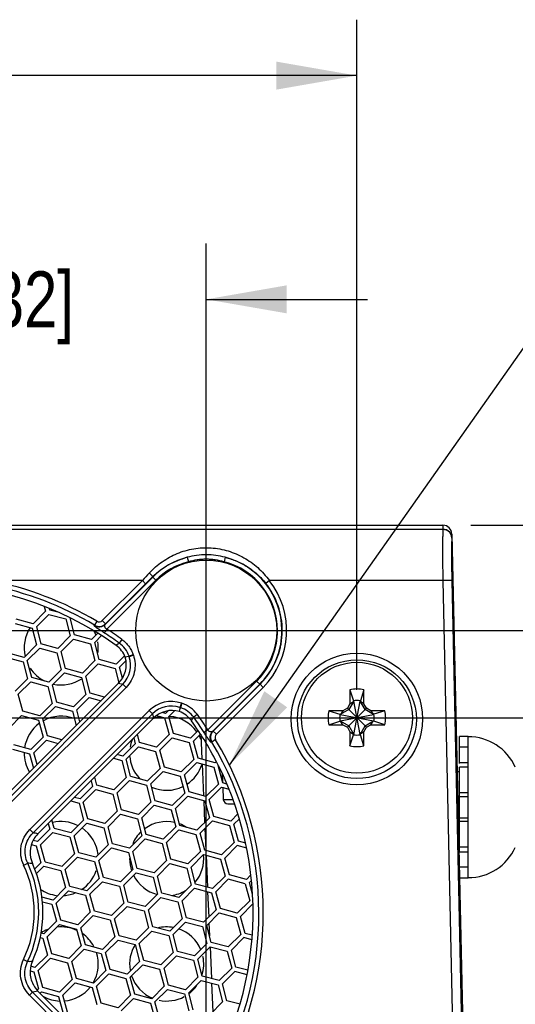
# Model space of a CAD drawing. Header units: inches. Extents: x 0 to 34, y 0 to 22.
# Tile 14 of 60: x 20.2 to 21.4, y 4.1 to 6.3. Entities that reach past the tile are written whole.
import ezdxf

# ---------------------------------------------------------------- set-up
doc = ezdxf.new("R2010")
doc.units = ezdxf.units.IN
doc.header["$LTSCALE"] = 1.87
doc.header["$MEASUREMENT"] = 0
doc.layers.get('0').update_dxf_attribs({"linetype": 'CONTINUOUS'})
doc.layers.add('DETAIL', color=7, linetype='CONTINUOUS')
doc.layers.add('DIMENSIONS', color=7, linetype='CONTINUOUS')
doc.styles.get("Standard").update_dxf_attribs({"font": 'txt', "width": 0.8})
doc.dimstyles.new('DIMSTYLE_1', dxfattribs={"dimtxt": 0.125, "dimasz": 0.18, "dimexe": 0.125, "dimexo": 0.0625, "dimgap": 0.0625, "dimtad": 0, "dimtih": 1, "dimtoh": 1, "dimdec": 3, "dimzin": 4, "dimdsep": 46, "dimtxsty": 'STANDARD', "dimblk": '_FILLED', "dimblk1": '_FILLED', "dimblk2": '_FILLED', "dimcen": 0.09, "dimadec": 0, "dimazin": 0, "dimtp": 0.01, "dimtm": 0.01, "dimtfac": 1, "dimtdec": 3, "dimtofl": 0, "dimtmove": 0, "dimatfit": 3, "dimldrblk": '_FILLED', "dimfxl": 1, "dimtolj": 1, "dimtzin": 4, "dimarcsym": 0})
doc.dimstyles.get("Standard").update_dxf_attribs({"dimtxt": 0.125, "dimasz": 0.18, "dimexe": 0.125, "dimexo": 0.0625, "dimgap": 0.09, "dimtad": 0, "dimtih": 1, "dimtoh": 1, "dimdec": 3, "dimzin": 4, "dimdsep": 46, "dimtxsty": 'STANDARD', "dimblk": '_FILLED', "dimblk1": '_FILLED', "dimblk2": '_FILLED', "dimcen": 0.09, "dimadec": 0, "dimazin": 0, "dimtol": 1, "dimtp": 0.01, "dimtm": 0.01, "dimtfac": 1, "dimtdec": 3, "dimtofl": 0, "dimtmove": 0, "dimatfit": 3, "dimldrblk": '_FILLED', "dimfxl": 1, "dimtolj": 1, "dimtzin": 4, "dimarcsym": 0})

# ---------------------------------------------------------------- blocks, each defined once
blk = doc.blocks.new('_FILLED')
at = {"color": 0, "linetype": 'BYBLOCK'}
blk.add_solid([(0, 0), (-1, 0.174), (-1, -0.174)], dxfattribs=at)
blk = doc.blocks.new('*D6')
at = {"layer": 'DIMENSIONS', "color": 2, "linetype": 'CONTINUOUS'}
for p, q in [((23.3313, 5.2027), (23.3313, 5.5627)), ((21.2524, 5.2027), (23.4563, 5.2027)), ((21.2887, 3.4725), (23.4563, 3.4725)), ((23.3313, 3.4725), (23.3313, 3.1125))]:
    blk.add_line(p, q, dxfattribs=at)
at = {"layer": 'DIMENSIONS', "color": 2, "linetype": 'CONTINUOUS', "xscale": 0.18, "yscale": 0.18, "zscale": 0.18}
for p, rotation in [((23.3313, 5.2027), 270), ((23.3313, 3.4725), 90)]:
    blk.add_blockref('_FILLED', p, dxfattribs=dict(at, rotation=rotation))
at = {"layer": 'DIMENSIONS', "color": 2, "linetype": 'CONTINUOUS', "insert": (23.2313, 4.4001), "char_height": 0.125, "width": 0.7, "attachment_point": 2, "line_spacing_factor": 0.9}
blk.add_mtext('1.730\\P[43.95]', dxfattribs=at)
blk = doc.blocks.new('*D7')
at = {"layer": 'DIMENSIONS', "color": 2, "linetype": 'CONTINUOUS'}
for p, q in [((19.4011, 3.7344), (19.4011, 5.8327)), ((20.6611, 3.7438), (20.6611, 5.8327)), ((19.4011, 5.7077), (19.0411, 5.7077)), ((20.6611, 5.7077), (21.0211, 5.7077))]:
    blk.add_line(p, q, dxfattribs=at)
at = {"layer": 'DIMENSIONS', "color": 2, "linetype": 'CONTINUOUS', "xscale": 0.18, "yscale": 0.18, "zscale": 0.18}
blk.add_blockref('_FILLED', (19.4011, 5.7077), dxfattribs=at)
at = {"layer": 'DIMENSIONS', "color": 2, "linetype": 'CONTINUOUS', "xscale": 0.18, "yscale": 0.18, "zscale": 0.18, "rotation": 180}
blk.add_blockref('_FILLED', (20.6611, 5.7077), dxfattribs=at)
at = {"layer": 'DIMENSIONS', "color": 2, "linetype": 'CONTINUOUS', "insert": (20.0311, 5.7702), "char_height": 0.125, "width": 1.025, "attachment_point": 2, "line_spacing_factor": 0.9}
blk.add_mtext('1.260{\\Ftxt.shx;\\W1.000000;\\H0.125000; }[32]', dxfattribs=at)
blk = doc.blocks.new('*D8')
at = {"layer": 'DIMENSIONS', "color": 2, "linetype": 'CONTINUOUS'}
for p, q in [((22.5459, 4.9675), (22.5459, 5.3275)), ((19.4749, 4.9675), (22.6709, 4.9675)), ((19.4562, 3.7075), (22.6709, 3.7075)), ((22.5459, 3.7075), (22.5459, 3.3475))]:
    blk.add_line(p, q, dxfattribs=at)
at = {"layer": 'DIMENSIONS', "color": 2, "linetype": 'CONTINUOUS', "xscale": 0.18, "yscale": 0.18, "zscale": 0.18}
for p, rotation in [((22.5459, 4.9675), 270), ((22.5459, 3.7075), 90)]:
    blk.add_blockref('_FILLED', p, dxfattribs=dict(at, rotation=rotation))
at = {"layer": 'DIMENSIONS', "color": 2, "linetype": 'CONTINUOUS', "insert": (22.5459, 4.4), "char_height": 0.125, "width": 0.5, "attachment_point": 2, "line_spacing_factor": 0.9}
blk.add_mtext('1.260\\P[32]', dxfattribs=at)
blk = doc.blocks.new('*D9')
at = {"layer": 'DIMENSIONS', "color": 2, "linetype": 'CONTINUOUS'}
for p, q in [((17.6787, 4.835), (17.6787, 6.3327)), ((20.9977, 4.835), (20.9977, 6.3327)), ((17.6787, 6.2077), (18.6632, 6.2077)), ((20.9977, 6.2077), (20.0132, 6.2077))]:
    blk.add_line(p, q, dxfattribs=at)
at = {"layer": 'DIMENSIONS', "color": 2, "linetype": 'CONTINUOUS', "xscale": 0.18, "yscale": 0.18, "zscale": 0.18, "rotation": 180}
blk.add_blockref('_FILLED', (17.6787, 6.2077), dxfattribs=at)
at = {"layer": 'DIMENSIONS', "color": 2, "linetype": 'CONTINUOUS', "xscale": 0.18, "yscale": 0.18, "zscale": 0.18}
blk.add_blockref('_FILLED', (20.9977, 6.2077), dxfattribs=at)
at = {"layer": 'DIMENSIONS', "color": 2, "linetype": 'CONTINUOUS', "insert": (19.3382, 6.2702), "char_height": 0.125, "width": 1.225, "attachment_point": 2, "line_spacing_factor": 0.9}
blk.add_mtext('3.319{\\Ftxt.shx;\\W1.000000;\\H0.125000; }[84.3]', dxfattribs=at)
blk = doc.blocks.new('*D10')
at = {"layer": 'DIMENSIONS', "color": 2, "linetype": 'CONTINUOUS'}
for p, q in [((21.8645, 4.7725), (21.8645, 5.1325)), ((17.8868, 4.7725), (21.9895, 4.7725)), ((17.8401, 3.9025), (21.9895, 3.9025)), ((21.8645, 3.9025), (21.8645, 3.5425))]:
    blk.add_line(p, q, dxfattribs=at)
at = {"layer": 'DIMENSIONS', "color": 2, "linetype": 'CONTINUOUS', "xscale": 0.18, "yscale": 0.18, "zscale": 0.18}
for p, rotation in [((21.8645, 4.7725), 270), ((21.8645, 3.9025), 90)]:
    blk.add_blockref('_FILLED', p, dxfattribs=dict(at, rotation=rotation))
at = {"layer": 'DIMENSIONS', "color": 2, "linetype": 'CONTINUOUS', "insert": (21.7645, 4.4), "char_height": 0.125, "width": 0.6, "attachment_point": 2, "line_spacing_factor": 0.9}
blk.add_mtext('.870\\P[22.1]', dxfattribs=at)

msp = doc.modelspace()

# ---------------------------------------------------------------- linework, layer by layer
at = {"color": 7, "linetype": 'CONTINUOUS'}
for p, q in [((16.3827, 5.2027), (21.1899, 5.2027)), ((17.507, 5.1944), (21.1899, 5.1944)), ((17.507, 5.1939), (21.1899, 5.1939)), ((21.1899, 5.2027), (21.1899, 5.1939)), ((21.2099, 5.1831), (21.2071, 5.1831)), ((21.2098, 5.1741), (21.2098, 5.1741)), ((21.2099, 5.1831), (21.2477, 3.493)), ((20.6187, 5.1312), (20.6212, 5.1213)), ((20.7036, 5.1312), (20.7011, 5.1213)), ((20.5416, 5.0871), (20.4354, 4.981)), ((20.5411, 5.0875), (20.5416, 5.0871)), ((20.5416, 5.0871), (20.5486, 5.0798)), ((20.5185, 5.0793), (20.1787, 5.0793)), ((20.4289, 4.9898), (20.5185, 5.0793)), ((20.436, 4.9826), (20.5255, 5.072)), ((20.5486, 5.0798), (20.4392, 4.9705)), ((20.5185, 5.0793), (20.5255, 5.072)), ((20.8021, 5.0793), (20.7942, 5.0729)), ((21.1897, 5.0793), (20.8021, 5.0793)), ((21.1897, 5.0793), (21.2232, 3.5462)), ((21.2097, 5.0793), (21.2432, 3.5462)), ((20.2993, 5.0215), (20.3023, 5.0105)), ((20.3023, 5.0105), (20.2745, 4.9827)), ((20.2816, 4.9757), (20.3094, 5.0034)), ((20.3094, 5.0034), (20.3473, 4.9933)), ((20.3119, 5.0131), (20.3109, 5.0168)), ((20.3323, 5.0077), (20.3119, 5.0131)), ((20.3671, 4.9579), (20.3569, 4.996)), ((20.234, 4.9832), (20.2719, 4.9731)), ((20.2745, 4.9827), (20.2366, 4.9929)), ((20.2816, 4.9757), (20.2918, 4.9378)), ((20.3473, 4.9933), (20.3574, 4.9554)), ((20.4111, 4.978), (20.4117, 4.9795)), ((20.4168, 4.9883), (20.4117, 4.9795)), ((20.4289, 4.9898), (20.436, 4.9826)), ((20.4354, 4.981), (20.436, 4.9826)), ((20.2719, 4.9731), (20.2821, 4.9352)), ((20.3574, 4.9554), (20.3297, 4.9276)), ((20.405, 4.9478), (20.3671, 4.9579)), ((20.4188, 4.9616), (20.405, 4.9478)), ((20.4121, 4.9407), (20.4275, 4.9561)), ((20.2543, 4.9074), (20.2821, 4.9352)), ((20.3297, 4.9276), (20.2918, 4.9378)), ((20.3368, 4.9205), (20.3645, 4.9483)), ((20.3645, 4.9483), (20.4024, 4.9381)), ((20.4024, 4.9381), (20.4126, 4.9002)), ((20.4223, 4.9028), (20.4121, 4.9407)), ((20.4728, 4.9477), (20.4669, 4.9394)), ((20.2138, 4.9079), (20.2518, 4.8977)), ((20.2543, 4.9074), (20.2164, 4.9176)), ((20.2614, 4.9003), (20.2892, 4.9281)), ((20.2892, 4.9281), (20.3271, 4.9179)), ((20.3271, 4.9179), (20.3373, 4.88)), ((20.3469, 4.8826), (20.3368, 4.9205)), ((20.4788, 4.9113), (20.4602, 4.8926)), ((20.4872, 4.9091), (20.4804, 4.9076)), ((20.4886, 4.9099), (20.4872, 4.9091)), ((20.4872, 4.9091), (20.489, 4.9089)), ((20.4981, 4.9133), (20.4886, 4.9099)), ((20.4984, 4.9123), (20.489, 4.9089)), ((20.2518, 4.8977), (20.2619, 4.8598)), ((20.2716, 4.8624), (20.2614, 4.9003)), ((20.4126, 4.9002), (20.3848, 4.8724)), ((20.3919, 4.8654), (20.4197, 4.8931)), ((20.4197, 4.8931), (20.4576, 4.883)), ((20.4602, 4.8926), (20.4223, 4.9028)), ((20.4673, 4.8856), (20.4819, 4.9003)), ((20.4739, 4.8609), (20.4673, 4.8856)), ((20.3373, 4.88), (20.3095, 4.8523)), ((20.3166, 4.8452), (20.3443, 4.8729)), ((20.3443, 4.8729), (20.3823, 4.8628)), ((20.3848, 4.8724), (20.3469, 4.8826)), ((20.4021, 4.8275), (20.3919, 4.8654)), ((20.4576, 4.883), (20.4662, 4.8508)), ((20.465, 4.8496), (20.207, 4.5916)), ((20.4748, 4.8473), (20.2089, 4.5807)), ((20.2619, 4.8598), (20.2342, 4.8321)), ((20.269, 4.8528), (20.2412, 4.825)), ((20.269, 4.8528), (20.3069, 4.8426)), ((20.3095, 4.8523), (20.2716, 4.8624)), ((20.3069, 4.8426), (20.3171, 4.8047)), ((20.3166, 4.8452), (20.3267, 4.8073)), ((20.3823, 4.8628), (20.3924, 4.8249)), ((20.4715, 4.8481), (20.4748, 4.8473)), ((20.4819, 4.8405), (20.4748, 4.8473)), ((20.6647, 4.7455), (20.7738, 4.8547)), ((20.6751, 4.7419), (20.7808, 4.8478)), ((20.7813, 4.8473), (20.6766, 4.7426)), ((20.7808, 4.8478), (20.7738, 4.8547)), ((20.7884, 4.8405), (20.7813, 4.8473)), ((20.4819, 4.8405), (20.216, 4.5739)), ((20.2514, 4.7871), (20.2412, 4.825)), ((20.3924, 4.8249), (20.3647, 4.7971)), ((20.4342, 4.8188), (20.4021, 4.8275)), ((20.7884, 4.8405), (20.6837, 4.7357)), ((20.9822, 4.835), (20.9822, 4.8039)), ((20.9822, 4.835), (20.9899, 4.8103)), ((21.0133, 4.835), (21.0055, 4.8103)), ((21.0133, 4.8039), (21.0133, 4.835)), ((20.3171, 4.8047), (20.2893, 4.7769)), ((20.2964, 4.7698), (20.3242, 4.7976)), ((20.3242, 4.7976), (20.3621, 4.7874)), ((20.3647, 4.7971), (20.3267, 4.8073)), ((20.3717, 4.79), (20.3995, 4.8178)), ((20.3995, 4.8178), (20.4261, 4.8107)), ((20.6057, 4.8052), (20.6025, 4.7956)), ((20.6068, 4.8048), (20.6037, 4.7952)), ((20.9822, 4.8039), (20.9764, 4.7939)), ((20.9907, 4.8098), (20.9795, 4.7907)), ((20.9822, 4.8039), (20.9899, 4.8088)), ((20.9899, 4.8103), (20.99, 4.8088)), ((20.9907, 4.7352), (21.0047, 4.8098)), ((21.0047, 4.7352), (20.9907, 4.8098)), ((21.0159, 4.7907), (21.0047, 4.8098)), ((21.0055, 4.8103), (21.0054, 4.8088)), ((21.0133, 4.8039), (21.0054, 4.8088)), ((21.019, 4.7939), (21.0133, 4.8039)), ((20.2211, 4.7496), (20.2488, 4.7774)), ((20.2488, 4.7774), (20.2867, 4.7673)), ((20.2893, 4.7769), (20.2514, 4.7871)), ((20.2672, 4.5226), (20.5338, 4.7886)), ((20.2742, 4.5153), (20.5409, 4.7813)), ((20.3621, 4.7874), (20.3707, 4.7553)), ((20.3789, 4.7635), (20.3717, 4.79)), ((20.5338, 4.7886), (20.5409, 4.7813)), ((20.5502, 4.7774), (20.5679, 4.7727)), ((20.5705, 4.7823), (20.5627, 4.7844)), ((20.5764, 4.7882), (20.5705, 4.7823)), ((20.5776, 4.7753), (20.591, 4.7887)), ((20.6012, 4.7868), (20.6027, 4.7936)), ((20.6025, 4.7956), (20.6027, 4.7936)), ((20.6027, 4.7936), (20.6037, 4.7952)), ((20.6412, 4.7796), (20.6332, 4.7736)), ((20.9663, 4.7881), (20.9352, 4.7881)), ((20.9352, 4.7881), (20.9599, 4.7803)), ((20.9599, 4.7803), (20.9614, 4.7802)), ((20.9795, 4.7907), (20.9604, 4.7795)), ((20.9604, 4.7656), (21.035, 4.7795)), ((20.9604, 4.7795), (21.035, 4.7656)), ((20.9663, 4.7881), (20.9614, 4.7802)), ((20.9764, 4.7939), (20.9663, 4.7881)), ((20.9764, 4.7512), (21.019, 4.7939)), ((20.9764, 4.7939), (21.019, 4.7512)), ((21.035, 4.7795), (21.0159, 4.7907)), ((21.0291, 4.7881), (21.019, 4.7939)), ((21.0602, 4.7881), (21.0291, 4.7881)), ((21.0291, 4.7881), (21.034, 4.7803)), ((21.0355, 4.7803), (21.034, 4.7802)), ((21.0602, 4.7881), (21.0355, 4.7803)), ((20.2852, 4.5134), (20.5432, 4.7714)), ((20.2867, 4.7673), (20.2969, 4.7293)), ((20.3066, 4.7319), (20.2964, 4.7698)), ((20.5424, 4.7747), (20.5432, 4.7714)), ((20.5679, 4.7727), (20.5781, 4.7348)), ((20.5877, 4.7373), (20.5776, 4.7753)), ((20.9352, 4.757), (20.9599, 4.7647)), ((20.9352, 4.757), (20.9663, 4.757)), ((20.9599, 4.7647), (20.9614, 4.7648)), ((20.9604, 4.7656), (20.9795, 4.7543)), ((20.9663, 4.757), (20.9614, 4.7647)), ((20.9663, 4.757), (20.9764, 4.7512)), ((20.9795, 4.7543), (20.9907, 4.7352)), ((21.0047, 4.7352), (21.0159, 4.7543)), ((21.0159, 4.7543), (21.035, 4.7656)), ((21.019, 4.7512), (21.0291, 4.757)), ((21.0291, 4.757), (21.034, 4.7648)), ((21.0291, 4.757), (21.0602, 4.757)), ((21.0355, 4.7647), (21.034, 4.7648)), ((21.0602, 4.757), (21.0355, 4.7647)), ((20.3387, 4.7233), (20.3066, 4.7319)), ((20.5124, 4.7172), (20.5074, 4.7356)), ((20.5781, 4.7348), (20.5503, 4.707)), ((20.6257, 4.7272), (20.5877, 4.7373)), ((20.6429, 4.7444), (20.6257, 4.7272)), ((20.6327, 4.7201), (20.6485, 4.7359)), ((20.6489, 4.7359), (20.6513, 4.6799)), ((20.6647, 4.7455), (20.6563, 4.7398)), ((20.6766, 4.7426), (20.6751, 4.7419)), ((20.6837, 4.7357), (20.6766, 4.7426)), ((20.9764, 4.7512), (20.9822, 4.7412)), ((20.9822, 4.7412), (20.99, 4.7362)), ((20.9822, 4.7412), (20.9822, 4.7101)), ((20.9822, 4.7101), (20.9899, 4.7347)), ((20.9899, 4.7347), (20.99, 4.7362)), ((21.0055, 4.7347), (21.0054, 4.7362)), ((21.0133, 4.7412), (21.0055, 4.7362)), ((21.0133, 4.7101), (21.0055, 4.7347)), ((21.0133, 4.7412), (21.019, 4.7512)), ((21.0133, 4.7101), (21.0133, 4.7412)), ((20.2691, 4.7016), (20.2312, 4.7117)), ((20.2969, 4.7293), (20.2691, 4.7016)), ((20.2762, 4.6945), (20.304, 4.7223)), ((20.304, 4.7223), (20.3305, 4.7151)), ((20.5027, 4.7146), (20.475, 4.6868)), ((20.4993, 4.7275), (20.5027, 4.7146)), ((20.5503, 4.707), (20.5124, 4.7172)), ((20.5574, 4.6999), (20.5851, 4.7277)), ((20.5851, 4.7277), (20.6231, 4.7175)), ((20.6231, 4.7175), (20.6332, 4.6796)), ((20.6429, 4.6822), (20.6327, 4.7201)), ((20.6736, 4.7183), (20.6721, 4.7176)), ((20.6822, 4.7236), (20.6736, 4.7183)), ((21.2463, 4.731), (21.2266, 4.731)), ((21.2266, 4.6702), (21.2266, 4.731)), ((21.2463, 4.4144), (21.2463, 4.731)), ((20.2286, 4.7021), (20.2666, 4.6919)), ((20.2666, 4.6919), (20.2752, 4.6598)), ((20.2833, 4.6679), (20.2762, 4.6945)), ((20.475, 4.6868), (20.4621, 4.6903)), ((20.482, 4.6797), (20.5098, 4.7075)), ((20.5098, 4.7075), (20.5477, 4.6973)), ((20.5477, 4.6973), (20.5579, 4.6594)), ((20.5676, 4.662), (20.5574, 4.6999)), ((21.2463, 4.707), (21.2266, 4.707)), ((20.4539, 4.6821), (20.4724, 4.6771)), ((20.4724, 4.6771), (20.4826, 4.6392)), ((20.4922, 4.6418), (20.482, 4.6797)), ((20.6332, 4.6796), (20.6055, 4.6518)), ((20.6125, 4.6448), (20.6403, 4.6725)), ((20.6403, 4.6725), (20.6782, 4.6624)), ((20.6808, 4.672), (20.6429, 4.6822)), ((20.6518, 4.6695), (20.6549, 4.5982)), ((20.6837, 4.675), (20.6808, 4.672)), ((20.6981, 4.627), (20.6879, 4.6662)), ((21.2266, 4.6726), (21.2463, 4.6726)), ((20.5579, 4.6594), (20.5301, 4.6317)), ((20.5372, 4.6246), (20.565, 4.6523)), ((20.565, 4.6523), (20.6029, 4.6422)), ((20.6055, 4.6518), (20.5676, 4.662)), ((20.6227, 4.6069), (20.6125, 4.6448)), ((20.6782, 4.6624), (20.6884, 4.6245)), ((20.6967, 4.6485), (20.6976, 4.6289)), ((21.2266, 4.6515), (21.2215, 4.6515)), ((21.2463, 4.6622), (21.2266, 4.6622)), ((21.2266, 4.4728), (21.2266, 4.6622)), ((20.4038, 4.6319), (20.4072, 4.619)), ((20.4169, 4.6216), (20.4119, 4.6401)), ((20.4548, 4.6115), (20.4169, 4.6216)), ((20.4548, 4.6115), (20.4826, 4.6392)), ((20.4619, 4.6044), (20.4896, 4.6322)), ((20.4896, 4.6322), (20.5275, 4.622)), ((20.4922, 4.6418), (20.5301, 4.6317)), ((20.5275, 4.622), (20.5377, 4.5841)), ((20.5474, 4.5867), (20.5372, 4.6246)), ((20.6029, 4.6422), (20.6131, 4.6043)), ((20.6884, 4.6245), (20.6606, 4.5967)), ((20.7074, 4.6245), (20.6981, 4.627)), ((20.4072, 4.619), (20.3795, 4.5913)), ((20.3865, 4.5842), (20.4143, 4.612)), ((20.4143, 4.612), (20.4522, 4.6018)), ((20.4522, 4.6018), (20.4624, 4.5639)), ((20.472, 4.5665), (20.4619, 4.6044)), ((20.6131, 4.6043), (20.5853, 4.5765)), ((20.6606, 4.5967), (20.6227, 4.6069)), ((20.6677, 4.5896), (20.6955, 4.6174)), ((20.6955, 4.6174), (20.7123, 4.6129)), ((20.6981, 4.6175), (20.6993, 4.5899)), ((21.2463, 4.6044), (21.2266, 4.6044)), ((20.3584, 4.5866), (20.3769, 4.5816)), ((20.3795, 4.5913), (20.3666, 4.5947)), ((20.3769, 4.5816), (20.387, 4.5437)), ((20.3967, 4.5463), (20.3865, 4.5842)), ((20.5377, 4.5841), (20.51, 4.5563)), ((20.5853, 4.5765), (20.5474, 4.5867)), ((20.5924, 4.5694), (20.6201, 4.5972)), ((20.6201, 4.5972), (20.658, 4.587)), ((20.6554, 4.5869), (20.6575, 4.5384)), ((20.658, 4.587), (20.6682, 4.5491)), ((20.6779, 4.5517), (20.6677, 4.5896)), ((20.6993, 4.5899), (20.721, 4.5899)), ((20.7093, 4.5803), (20.7244, 4.5803)), ((21.2266, 4.5963), (21.2463, 4.5963)), ((20.4624, 4.5639), (20.4346, 4.5361)), ((20.4417, 4.529), (20.4694, 4.5568)), ((20.4694, 4.5568), (20.5074, 4.5466)), ((20.51, 4.5563), (20.472, 4.5665)), ((20.517, 4.5492), (20.5448, 4.577)), ((20.5448, 4.577), (20.5827, 4.5668)), ((20.5827, 4.5668), (20.5929, 4.5289)), ((20.6025, 4.5315), (20.5924, 4.5694)), ((20.732, 4.5578), (20.7158, 4.5415)), ((20.3082, 4.5364), (20.3117, 4.5235)), ((20.3213, 4.5261), (20.3164, 4.5446)), ((20.387, 4.5437), (20.3593, 4.5159)), ((20.3663, 4.5089), (20.3941, 4.5366)), ((20.3941, 4.5366), (20.432, 4.5265)), ((20.4346, 4.5361), (20.3967, 4.5463)), ((20.5074, 4.5466), (20.5175, 4.5087)), ((20.5272, 4.5113), (20.517, 4.5492)), ((20.6682, 4.5491), (20.6405, 4.5213)), ((20.6475, 4.5143), (20.6753, 4.542)), ((20.6753, 4.542), (20.7132, 4.5319)), ((20.7158, 4.5415), (20.6779, 4.5517)), ((20.7229, 4.5345), (20.7353, 4.5469)), ((20.733, 4.4965), (20.7229, 4.5345)), ((21.2266, 4.5491), (21.2463, 4.5491)), ((21.2463, 4.541), (21.2266, 4.541)), ((20.2672, 4.5226), (20.2742, 4.5153)), ((20.3117, 4.5235), (20.2839, 4.4957)), ((20.291, 4.4887), (20.3188, 4.5164)), ((20.3188, 4.5164), (20.3567, 4.5063)), ((20.3213, 4.5261), (20.3593, 4.5159)), ((20.432, 4.5265), (20.4422, 4.4885)), ((20.4518, 4.4911), (20.4417, 4.529)), ((20.5651, 4.5012), (20.5272, 4.5113)), ((20.5929, 4.5289), (20.5651, 4.5012)), ((20.5722, 4.4941), (20.5999, 4.5218)), ((20.5999, 4.5218), (20.6379, 4.5117)), ((20.6405, 4.5213), (20.6025, 4.5315)), ((20.6379, 4.5117), (20.648, 4.4738)), ((20.6577, 4.4764), (20.6475, 4.5143)), ((20.6581, 4.5249), (20.6602, 4.4765)), ((20.7132, 4.5319), (20.7234, 4.494)), ((20.2839, 4.4957), (20.2743, 4.4983)), ((20.3567, 4.5063), (20.3668, 4.4683)), ((20.3765, 4.4709), (20.3663, 4.5089)), ((20.4898, 4.481), (20.4518, 4.4911)), ((20.5175, 4.5087), (20.4898, 4.481)), ((20.4968, 4.4739), (20.5246, 4.5017)), ((20.5246, 4.5017), (20.5625, 4.4915)), ((20.5625, 4.4915), (20.5727, 4.4536)), ((20.5823, 4.4562), (20.5722, 4.4941)), ((20.7234, 4.494), (20.6956, 4.4662)), ((20.7494, 4.4922), (20.733, 4.4965)), ((20.2704, 4.489), (20.2813, 4.4861)), ((20.2813, 4.4861), (20.2915, 4.4481)), ((20.3012, 4.4507), (20.291, 4.4887)), ((20.3668, 4.4683), (20.3391, 4.4406)), ((20.4144, 4.4608), (20.3765, 4.4709)), ((20.4422, 4.4885), (20.4144, 4.4608)), ((20.4215, 4.4537), (20.4493, 4.4815)), ((20.4493, 4.4815), (20.4872, 4.4713)), ((20.4872, 4.4713), (20.4973, 4.4334)), ((20.507, 4.436), (20.4968, 4.4739)), ((20.648, 4.4738), (20.6203, 4.446)), ((20.6956, 4.4662), (20.6577, 4.4764)), ((20.7027, 4.4591), (20.7304, 4.4869)), ((20.7516, 4.4812), (20.7304, 4.4869)), ((21.2463, 4.4832), (21.2266, 4.4832)), ((21.2266, 4.4728), (21.2463, 4.4728)), ((20.2533, 4.4434), (20.2623, 4.4474)), ((20.2915, 4.4481), (20.278, 4.4347)), ((20.3012, 4.4507), (20.3391, 4.4406)), ((20.3462, 4.4335), (20.3739, 4.4613)), ((20.3739, 4.4613), (20.4118, 4.4511)), ((20.4118, 4.4511), (20.422, 4.4132)), ((20.4317, 4.4158), (20.4215, 4.4537)), ((20.5727, 4.4536), (20.5449, 4.4258)), ((20.552, 4.4187), (20.5798, 4.4465)), ((20.5798, 4.4465), (20.6177, 4.4363)), ((20.6203, 4.446), (20.5823, 4.4562)), ((20.6273, 4.4389), (20.6551, 4.4667)), ((20.6551, 4.4667), (20.693, 4.4565)), ((20.6607, 4.4652), (20.6638, 4.394)), ((20.693, 4.4565), (20.7032, 4.4186)), ((20.7128, 4.4212), (20.7027, 4.4591)), ((20.2818, 4.4243), (20.2986, 4.4411)), ((20.2986, 4.4411), (20.3365, 4.4309)), ((20.3365, 4.4309), (20.3467, 4.393)), ((20.3563, 4.3956), (20.3462, 4.4335)), ((20.4973, 4.4334), (20.4696, 4.4056)), ((20.4767, 4.3985), (20.5044, 4.4263)), ((20.5044, 4.4263), (20.5423, 4.4162)), ((20.5449, 4.4258), (20.507, 4.436)), ((20.6177, 4.4363), (20.6278, 4.3984)), ((20.6375, 4.401), (20.6273, 4.4389)), ((21.2463, 4.4384), (21.2266, 4.4384)), ((20.422, 4.4132), (20.3942, 4.3854)), ((20.4013, 4.3784), (20.4291, 4.4061)), ((20.4291, 4.4061), (20.467, 4.396)), ((20.4696, 4.4056), (20.4317, 4.4158)), ((20.5423, 4.4162), (20.5525, 4.3782)), ((20.5622, 4.3808), (20.552, 4.4187)), ((20.7032, 4.4186), (20.6754, 4.3909)), ((20.6825, 4.3838), (20.7103, 4.4115)), ((20.7482, 4.4014), (20.7103, 4.4115)), ((20.7508, 4.411), (20.7128, 4.4212)), ((20.7482, 4.4014), (20.7583, 4.3635)), ((20.761, 4.4213), (20.7508, 4.411)), ((20.7578, 4.404), (20.7624, 4.4085)), ((20.7647, 4.3784), (20.7578, 4.404)), ((21.2463, 4.4144), (21.2266, 4.4144)), ((20.3467, 4.393), (20.3189, 4.3652)), ((20.326, 4.3582), (20.3537, 4.3859)), ((20.3537, 4.3859), (20.3917, 4.3758)), ((20.3942, 4.3854), (20.3563, 4.3956)), ((20.467, 4.396), (20.4772, 4.358)), ((20.4868, 4.3606), (20.4767, 4.3985)), ((20.6001, 4.3707), (20.5622, 4.3808)), ((20.6278, 4.3984), (20.6001, 4.3707)), ((20.6072, 4.3636), (20.6349, 4.3914)), ((20.6349, 4.3914), (20.6728, 4.3812)), ((20.6754, 4.3909), (20.6375, 4.401)), ((20.6643, 4.3835), (20.6668, 4.327)), ((20.6728, 4.3812), (20.683, 4.3433)), ((20.6927, 4.3459), (20.6825, 4.3838)), ((20.3189, 4.3652), (20.2942, 4.3719)), ((20.2954, 4.3612), (20.3163, 4.3556)), ((20.3361, 4.3202), (20.326, 4.3582)), ((20.3917, 4.3758), (20.4018, 4.3378)), ((20.4115, 4.3404), (20.4013, 4.3784)), ((20.4772, 4.358), (20.4494, 4.3303)), ((20.5247, 4.3505), (20.4868, 4.3606)), ((20.5525, 4.3782), (20.5247, 4.3505)), ((20.5318, 4.3434), (20.5596, 4.3712)), ((20.5596, 4.3712), (20.5975, 4.361)), ((20.5975, 4.361), (20.6077, 4.3231)), ((20.6173, 4.3257), (20.6072, 4.3636)), ((20.7583, 4.3635), (20.7306, 4.3357)), ((20.3163, 4.3556), (20.3265, 4.3177)), ((20.4018, 4.3378), (20.3741, 4.3101)), ((20.4494, 4.3303), (20.4115, 4.3404)), ((20.4565, 4.3232), (20.4842, 4.351)), ((20.4842, 4.351), (20.5222, 4.3408)), ((20.5222, 4.3408), (20.5323, 4.3029)), ((20.542, 4.3055), (20.5318, 4.3434)), ((20.683, 4.3433), (20.6552, 4.3155)), ((20.6623, 4.3084), (20.6901, 4.3362)), ((20.6901, 4.3362), (20.728, 4.326)), ((20.7306, 4.3357), (20.6927, 4.3459)), ((20.7377, 4.3286), (20.7656, 4.3566)), ((20.3265, 4.3177), (20.2987, 4.2899)), ((20.3741, 4.3101), (20.3361, 4.3202)), ((20.3811, 4.303), (20.4089, 4.3308)), ((20.4089, 4.3308), (20.4468, 4.3206)), ((20.4468, 4.3206), (20.457, 4.2827)), ((20.4666, 4.2853), (20.4565, 4.3232)), ((20.6077, 4.3231), (20.5799, 4.2953)), ((20.587, 4.2882), (20.6147, 4.316)), ((20.6147, 4.316), (20.6527, 4.3059)), ((20.6552, 4.3155), (20.6173, 4.3257)), ((20.6673, 4.3135), (20.6686, 4.285)), ((20.728, 4.326), (20.7382, 4.2881)), ((20.7478, 4.2907), (20.7377, 4.3286)), ((20.2987, 4.2899), (20.2924, 4.2916)), ((20.3058, 4.2828), (20.3336, 4.3106)), ((20.3336, 4.3106), (20.3715, 4.3004)), ((20.3715, 4.3004), (20.3816, 4.2625)), ((20.3913, 4.2651), (20.3811, 4.303)), ((20.5323, 4.3029), (20.5046, 4.2751)), ((20.5116, 4.2681), (20.5394, 4.2958)), ((20.5394, 4.2958), (20.5773, 4.2857)), ((20.5799, 4.2953), (20.542, 4.3055)), ((20.6527, 4.3059), (20.6628, 4.2679)), ((20.6725, 4.2705), (20.6623, 4.3084)), ((20.2905, 4.2817), (20.2961, 4.2802)), ((20.2961, 4.2802), (20.3063, 4.2423)), ((20.316, 4.2449), (20.3058, 4.2828)), ((20.457, 4.2827), (20.4292, 4.2549)), ((20.4363, 4.2479), (20.4641, 4.2756)), ((20.4641, 4.2756), (20.502, 4.2655)), ((20.5046, 4.2751), (20.4666, 4.2853)), ((20.5773, 4.2857), (20.5875, 4.2477)), ((20.5971, 4.2503), (20.587, 4.2882)), ((20.7104, 4.2604), (20.6725, 4.2705)), ((20.7382, 4.2881), (20.7104, 4.2604)), ((20.7175, 4.2533), (20.7452, 4.2811)), ((20.7633, 4.2762), (20.7452, 4.2811)), ((20.764, 4.2864), (20.7478, 4.2907)), ((20.3816, 4.2625), (20.3539, 4.2347)), ((20.361, 4.2277), (20.3887, 4.2554)), ((20.3887, 4.2554), (20.4266, 4.2453)), ((20.4292, 4.2549), (20.3913, 4.2651)), ((20.4465, 4.2099), (20.4363, 4.2479)), ((20.502, 4.2655), (20.5121, 4.2275)), ((20.5218, 4.2301), (20.5116, 4.2681)), ((20.5875, 4.2477), (20.5597, 4.22)), ((20.6351, 4.2402), (20.5971, 4.2503)), ((20.6628, 4.2679), (20.6351, 4.2402)), ((20.6421, 4.2331), (20.6699, 4.2609)), ((20.6696, 4.2608), (20.6728, 4.1897)), ((20.6699, 4.2609), (20.7078, 4.2507)), ((20.7078, 4.2507), (20.718, 4.2128)), ((20.7276, 4.2154), (20.7175, 4.2533)), ((20.2528, 4.2321), (20.2618, 4.2276)), ((20.2656, 4.2278), (20.2618, 4.2276)), ((20.3063, 4.2423), (20.2785, 4.2145)), ((20.2856, 4.2075), (20.3134, 4.2352)), ((20.3134, 4.2352), (20.3513, 4.2251)), ((20.3539, 4.2347), (20.316, 4.2449)), ((20.3711, 4.1897), (20.361, 4.2277)), ((20.4266, 4.2453), (20.4368, 4.2074)), ((20.5121, 4.2275), (20.4844, 4.1998)), ((20.5597, 4.22), (20.5218, 4.2301)), ((20.5668, 4.2129), (20.5945, 4.2407)), ((20.5945, 4.2407), (20.6325, 4.2305)), ((20.6325, 4.2305), (20.6426, 4.1926)), ((20.6523, 4.1952), (20.6421, 4.2331)), ((20.2678, 4.2071), (20.276, 4.2049)), ((20.2785, 4.2145), (20.2692, 4.2171)), ((20.276, 4.2049), (20.2861, 4.167)), ((20.2958, 4.1696), (20.2856, 4.2075)), ((20.3513, 4.2251), (20.3615, 4.1872)), ((20.4368, 4.2074), (20.409, 4.1796)), ((20.4844, 4.1998), (20.4465, 4.2099)), ((20.4914, 4.1927), (20.5192, 4.2205)), ((20.5192, 4.2205), (20.5571, 4.2103)), ((20.5571, 4.2103), (20.5673, 4.1724)), ((20.577, 4.175), (20.5668, 4.2129)), ((20.718, 4.2128), (20.6902, 4.185)), ((20.6973, 4.1779), (20.725, 4.2057)), ((20.7525, 4.1983), (20.725, 4.2057)), ((20.7544, 4.2082), (20.7276, 4.2154)), ((20.3615, 4.1872), (20.3337, 4.1594)), ((20.409, 4.1796), (20.3711, 4.1897)), ((20.4161, 4.1725), (20.4439, 4.2003)), ((20.4439, 4.2003), (20.4818, 4.1901)), ((20.4818, 4.1901), (20.492, 4.1522)), ((20.5016, 4.1548), (20.4914, 4.1927)), ((20.6426, 4.1926), (20.6149, 4.1648)), ((20.6219, 4.1578), (20.6497, 4.1855)), ((20.6497, 4.1855), (20.6876, 4.1754)), ((20.6902, 4.185), (20.6523, 4.1952)), ((20.2663, 4.1527), (20.2733, 4.1595)), ((20.2773, 4.1602), (20.2733, 4.1595)), ((20.5404, 3.8917), (20.2733, 4.1595)), ((20.2813, 4.1609), (20.2773, 4.1602)), ((20.2852, 4.1616), (20.2813, 4.1609)), ((20.2861, 4.167), (20.2831, 4.1639)), ((20.5432, 3.9036), (20.2852, 4.1616)), ((20.2901, 4.1568), (20.2932, 4.1599)), ((20.2932, 4.1599), (20.3311, 4.1497)), ((20.3337, 4.1594), (20.2958, 4.1696)), ((20.3408, 4.1523), (20.3685, 4.1801)), ((20.3685, 4.1801), (20.4064, 4.1699)), ((20.4064, 4.1699), (20.4166, 4.132)), ((20.4263, 4.1346), (20.4161, 4.1725)), ((20.5673, 4.1724), (20.5395, 4.1446)), ((20.5466, 4.1376), (20.5744, 4.1653)), ((20.5744, 4.1653), (20.6123, 4.1552)), ((20.6149, 4.1648), (20.577, 4.175)), ((20.6732, 4.1792), (20.676, 4.1156)), ((20.6876, 4.1754), (20.6978, 4.1374)), ((20.7075, 4.14), (20.6973, 4.1779)), ((20.5334, 3.8849), (20.2663, 4.1527)), ((20.3311, 4.1497), (20.3413, 4.1118)), ((20.3509, 4.1144), (20.3408, 4.1523)), ((20.492, 4.1522), (20.4642, 4.1244)), ((20.4713, 4.1174), (20.499, 4.1451)), ((20.499, 4.1451), (20.5369, 4.135)), ((20.5395, 4.1446), (20.5016, 4.1548)), ((20.5568, 4.0996), (20.5466, 4.1376)), ((20.6123, 4.1552), (20.6225, 4.1172)), ((20.6321, 4.1198), (20.6219, 4.1578)), ((20.6978, 4.1374), (20.67, 4.1097)), ((20.7366, 4.1322), (20.7075, 4.14)), ((20.4642, 4.1244), (20.4263, 4.1346)), ((20.5369, 4.135), (20.5471, 4.0971))]:
    msp.add_line(p, q, dxfattribs=at)
msp.add_lwpolyline([(21.2098, 5.1741), (21.2092, 5.1788), (21.2052, 5.187), (21.1981, 5.1926), (21.1899, 5.1944)], dxfattribs=at)
for centre, radius in [((20.6611, 4.9675), 0.1575), ((20.9977, 4.7698), 0.1469), ((20.9977, 4.7693), 0.1328), ((20.9977, 4.7725), 0.124)]:
    msp.add_circle(centre, radius, dxfattribs=at)
for centre, radius, start, end in [((21.1899, 5.1827), 0.02, 1.25, 90), ((21.1893, 5.1737), 0.0204, 19.4522, 30.2027), ((21.189, 5.1735), 0.0208, 1.6433, 19.4325), ((20.6611, 4.9674), 0.1692, 104.5294, 134.972), ((20.6611, 4.9674), 0.1692, 0.5722, 75.4693), ((20.6611, 4.9672), 0.1592, 104.5291, 134.9702), ((20.6611, 4.9672), 0.1592, 0.0429, 75.4699), ((25.5701, 0.4269), 6.8676, 137.16377, 137.35533), ((25.1587, 0.4339), 6.5557, 134.77711, 134.96927), ((20.0311, 4.3375), 0.7347, 54.3181, 125.6819), ((20.0311, 4.3361), 0.7475, 59.3983, 78.7693), ((20.0311, 4.3363), 0.7575, 59.3975, 78.769), ((20.6611, 4.9676), 0.1798, 315.0306, 38.396), ((20.6612, 4.9674), 0.1698, 359.8193, 38.3983), ((20.3372, 4.9287), 0.0828, 146.7157, 193.29), ((20.4219, 4.9967), 0.02, 239.4059, 314.8756), ((20.4218, 4.9969), 0.01, 239.4534, 315.0133), ((20.3372, 4.9287), 0.0828, 20.3873, 26.9122), ((20.0311, 4.336), 0.7443, 54.1577, 57.2418), ((20.0311, 4.3362), 0.7543, 54.1582, 57.2425), ((20.6608, 4.9672), 0.1596, 349.5881, 0.0248), ((20.6606, 4.9675), 0.1697, 349.7168, 359.6731), ((20.6604, 4.9674), 0.1706, 349.7441, 359.8224), ((20.6621, 4.9674), 0.1682, 359.6888, 0.5719), ((20.3372, 4.9287), 0.0828, 352.8949, 9.4735), ((21.1567, 3.9481), 1.2076, 124.8329, 125.2534), ((20.4248, 4.8857), 0.0598, 21.4551, 54.3173), ((20.432, 4.8909), 0.0598, 18.5636, 54.2057), ((20.6612, 4.9672), 0.1592, 315.0293, 349.5909), ((20.6612, 4.9674), 0.1692, 315.4081, 349.7091), ((20.6619, 4.9672), 0.1691, 346.3966, 349.7332), ((20.4227, 4.8919), 0.0598, 314.9406, 15.2366), ((20.4326, 4.8894), 0.0596, 315.0645, 19.046), ((20.6611, 4.9678), 0.182, 198.559, 198.9093), ((20.6611, 4.9674), 0.1699, 315.0444, 346.3941), ((20.3372, 4.9287), 0.0828, 213.158, 243.1478), ((20.3372, 4.9287), 0.0828, 257.5049, 303.6455), ((20.6891, 5.7689), 0.9462, 256.2995, 256.706), ((20.9977, 4.7725), 0.0644, 76.0196, 103.9804), ((20.5831, 4.7391), 0.0698, 71.1723, 134.9266), ((20.5831, 4.739), 0.0598, 71.1319, 134.9571), ((20.6611, 4.9681), 0.172, 251.1935, 251.5894), ((20.5848, 4.7386), 0.0698, 36.0072, 71.5995), ((20.9977, 4.7725), 0.0386, 78.3855, 101.6145), ((20.3372, 4.6932), 0.0828, 69.2018, 118.4214), ((21.4462, 4.9916), 0.9294, 193.078, 193.4967), ((20.5855, 4.7292), 0.0597, 74.761, 135.0057), ((20.5727, 4.6932), 0.0828, 35.526, 85.2635), ((20.5794, 4.7312), 0.0598, 35.6771, 68.5469), ((20.6611, 4.9678), 0.182, 251.1916, 251.5875), ((20.5848, 4.7384), 0.0598, 35.9987, 71.6305), ((20.0309, 4.3361), 0.7545, 32.8554, 36.0035), ((20.9977, 4.7725), 0.0644, 166.0196, 193.9804), ((20.9977, 4.7725), 0.0386, 168.3855, 191.6145), ((20.9977, 4.7725), 0.0386, 348.3855, 11.6145), ((20.9977, 4.7725), 0.0644, 346.0196, 13.9804), ((20.3372, 4.6932), 0.0828, 125.9299, 171.6209), ((20.5727, 4.6932), 0.0828, 99.1947, 111.8342), ((19.6424, 5.4626), 1.2068, 324.7465, 325.1834), ((20.0311, 4.3375), 0.7347, 26.5868, 35.6819), ((20.031, 4.336), 0.7444, 32.8572, 36.0054), ((20.5727, 4.6932), 0.0828, 22.0689, 28.5614), ((20.6908, 4.7285), 0.02, 135.1176, 210.6767), ((20.6907, 4.7286), 0.00998, 134.9798, 210.716), ((20.9977, 4.7725), 0.0386, 258.3855, 281.6145), ((20.5727, 4.6932), 0.0828, 158.6846, 170.5265), ((20.0311, 4.3361), 0.7476, 329.4607, 30.7472), ((20.0311, 4.3363), 0.7575, 329.4595, 30.7459), ((20.9977, 4.7725), 0.0644, 256.0196, 283.9804), ((21.2463, 4.6145), 0.1157, 24.4946, 90), ((20.3372, 4.6932), 0.0828, 178.656, 210.8729), ((20.5727, 4.6932), 0.0828, 183.7706, 222.6314), ((20.5727, 4.6932), 0.0828, 303.1578, 342.924), ((20.0311, 4.3375), 0.7347, 324.3181, 26.5218), ((20.5727, 4.6932), 0.0828, 246.0588, 296.116), ((20.7093, 4.5903), 0.01, 182.5, 270), ((20.3372, 4.4577), 0.0828, 110.2739, 111.837), ((20.3372, 4.4577), 0.0828, 63.9475, 103.3451), ((20.5727, 4.4577), 0.0828, 77.7407, 125.5267), ((20.5727, 4.4577), 0.0828, 57.6156, 69.6297), ((20.0844, 3.4159), 1.1157, 79.6306, 80.2057), ((20.3276, 4.471), 0.0599, 135.0101, 150.1578), ((20.3372, 4.4577), 0.0828, 5.6835, 55.8259), ((20.5727, 4.4577), 0.0828, 133.9573, 156.3157), ((20.3272, 4.4712), 0.0595, 150.1608, 204.291), ((21.2463, 4.5309), 0.1157, 270, 335.5054), ((20.0311, 4.338), 0.2558, 334.4207, 25.3377), ((20.204, 3.681), 0.7687, 84.8513, 85.6515), ((20.0311, 4.3375), 0.2653, 335.7328, 24.2672), ((20.5727, 4.4577), 0.0828, 180, 199.1705), ((20.5727, 4.4577), 0.0828, 320.3759, 6.1596), ((20.0311, 4.3382), 0.2458, 334.4169, 25.3338), ((20.3372, 4.4577), 0.0828, 303.3206, 341.0523), ((20.5727, 4.4577), 0.0828, 206.643, 255.4251), ((20.3372, 4.4577), 0.0828, 236.1562, 262.8946), ((20.3372, 4.4577), 0.0828, 273.9796, 293.6841), ((20.5727, 4.4577), 0.0828, 277.1054, 300.7892), ((20.3372, 4.2222), 0.0828, 111.3161, 123.1578), ((20.3372, 4.2222), 0.0828, 64.8683, 96.7967), ((20.5727, 4.2222), 0.0828, 79.2539, 104.2108), ((20.5727, 4.2222), 0.0828, 22.7064, 71.0529), ((20.3372, 4.2222), 0.0828, 28.4207, 55.0646), ((20.3372, 4.2222), 0.0828, 329.1776, 18.2768), ((20.5727, 4.2222), 0.0828, 148.6205, 189.4735), ((20.2032, 5.0034), 0.778, 274.5949, 275.1452), ((20.3276, 4.2039), 0.0599, 155.7359, 176.9305), ((20.5727, 4.2222), 0.0828, 342.5945, 11.8425), ((20.3269, 4.2039), 0.0592, 176.9435, 179.6605), ((20.3274, 4.2039), 0.0597, 179.6743, 207.0599), ((20.5727, 4.2222), 0.0828, 198.7757, 247.3007), ((20.3277, 4.2041), 0.06, 207.0727, 220.1707), ((20.3271, 4.2036), 0.0593, 220.1777, 222.0037), ((20.3277, 4.2041), 0.06, 222.0067, 225.0014), ((20.3372, 4.2222), 0.0828, 274.8207, 321.8298), ((20.5727, 4.2222), 0.0828, 306.9133, 324.474), ((20.3372, 4.2222), 0.0828, 241.5786, 267.6923), ((20.5727, 4.2222), 0.0828, 258.1582, 298.4214)]:
    msp.add_arc(centre, radius, start, end, dxfattribs=at)
for points, knots in [([(21.1899, 5.1939), (21.1898, 5.1913), (21.1895, 5.1854), (21.1893, 5.1753), (21.1891, 5.1629), (21.189, 5.1429), (21.1892, 5.1148), (21.1895, 5.0915), (21.1897, 5.0793)], [0, 0, 0, 0, 0.067478, 0.156391, 0.264675, 0.389826, 0.679616, 1, 1, 1, 1]), ([(21.1899, 5.1939), (21.1924, 5.1939), (21.1973, 5.1929), (21.2015, 5.1902), (21.2033, 5.1886)], [0, 0, 0, 0, 0.500352, 1, 1, 1, 1]), ([(21.2098, 5.1741), (21.2097, 5.1719), (21.2094, 5.1667), (21.2091, 5.1542), (21.209, 5.1348), (21.2092, 5.1083), (21.2095, 5.0893), (21.2097, 5.0793)], [0, 0, 0, 0, 0.071502, 0.163023, 0.397771, 0.684737, 1, 1, 1, 1]), ([(20.5341, 5.0962), (20.5428, 5.1055), (20.5573, 5.1183), (20.579, 5.1317), (20.5962, 5.14), (20.6143, 5.1463), (20.6332, 5.1506), (20.6526, 5.1527), (20.6721, 5.1525), (20.6914, 5.1502), (20.7102, 5.1456), (20.7282, 5.1391), (20.7453, 5.1306), (20.7614, 5.1203), (20.7764, 5.1083), (20.7901, 5.0946), (20.7983, 5.0845), (20.8021, 5.0793)], [0, 0, 0, 0, 0.12473, 0.186633, 0.24843, 0.310567, 0.373322, 0.436535, 0.49998, 0.56321, 0.62582, 0.687926, 0.749742, 0.811587, 0.873869, 0.936778, 1, 1, 1, 1]), ([(20.5411, 5.0875), (20.5518, 5.0981), (20.576, 5.1163), (20.6042, 5.1275), (20.6187, 5.1312)], [0, 0, 0, 0, 0.501249, 1, 1, 1, 1]), ([(20.7036, 5.1312), (20.6967, 5.133), (20.6826, 5.1357), (20.6611, 5.1372), (20.6397, 5.1357), (20.6256, 5.133), (20.6187, 5.1312)], [0, 0, 0, 0, 0.249725, 0.500006, 0.75028, 1, 1, 1, 1]), ([(20.7036, 5.1312), (20.7124, 5.1289), (20.7297, 5.1231), (20.7539, 5.1103), (20.7758, 5.0936), (20.7885, 5.0801), (20.7942, 5.0729)], [0, 0, 0, 0, 0.248979, 0.497003, 0.746812, 1, 1, 1, 1]), ([(20.7011, 5.1213), (20.6946, 5.123), (20.6846, 5.1251), (20.6712, 5.1265), (20.6611, 5.1269), (20.651, 5.1265), (20.6376, 5.1251), (20.6277, 5.123), (20.6212, 5.1213)], [0, 0, 0, 0, 0.249929, 0.374951, 0.500003, 0.625055, 0.750075, 1, 1, 1, 1]), ([(20.5341, 5.0962), (20.535, 5.0952), (20.5364, 5.0938), (20.5381, 5.0919), (20.5392, 5.0906), (20.5401, 5.0895), (20.5407, 5.0886), (20.541, 5.088), (20.5411, 5.0877), (20.5411, 5.0876), (20.5411, 5.0875)], [0, 0, 0, 0, 0.361103, 0.529804, 0.679957, 0.805981, 0.902748, 0.967204, 0.987196, 1, 1, 1, 1]), ([(21.2097, 5.0793), (21.2097, 5.0793), (21.2095, 5.0794), (21.2091, 5.0794), (21.2086, 5.0794), (21.2079, 5.0794), (21.2071, 5.0795), (21.2056, 5.0795), (21.2034, 5.0795), (21.2005, 5.0795), (21.1971, 5.0794), (21.1935, 5.0794), (21.191, 5.0793), (21.1897, 5.0793)], [0, 0, 0, 0, 0.008189, 0.025372, 0.051444, 0.086228, 0.129476, 0.180727, 0.305164, 0.455141, 0.625276, 0.809501, 1, 1, 1, 1]), ([(20.4354, 4.981), (20.4338, 4.9795), (20.4302, 4.9769), (20.4238, 4.975), (20.4171, 4.9753), (20.413, 4.9769), (20.4111, 4.978)], [0, 0, 0, 0, 0.249449, 0.49935, 0.750132, 1, 1, 1, 1]), ([(20.4338, 4.9619), (20.4325, 4.9628), (20.4298, 4.9645), (20.4259, 4.967), (20.4221, 4.9695), (20.4192, 4.9715), (20.417, 4.973), (20.4156, 4.9741), (20.4143, 4.975), (20.4132, 4.9759), (20.4123, 4.9766), (20.4116, 4.9772), (20.4113, 4.9776), (20.4111, 4.9779), (20.4111, 4.978), (20.4111, 4.978)], [0, 0, 0, 0, 0.169849, 0.338339, 0.501531, 0.653013, 0.722108, 0.785598, 0.842655, 0.892464, 0.93422, 0.966811, 0.988837, 0.99565, 1, 1, 1, 1]), ([(20.4392, 4.9705), (20.4386, 4.9708), (20.4374, 4.9716), (20.4361, 4.973), (20.4351, 4.9746), (20.4346, 4.9762), (20.4344, 4.9777), (20.4346, 4.9789), (20.4348, 4.9797), (20.435, 4.9803), (20.4352, 4.9807), (20.4353, 4.981), (20.4354, 4.981)], [0, 0, 0, 0, 0.165204, 0.326218, 0.473452, 0.60647, 0.726404, 0.83547, 0.886106, 0.933432, 0.973442, 1, 1, 1, 1]), ([(20.4392, 4.9705), (20.4386, 4.9695), (20.4377, 4.9679), (20.4363, 4.9661), (20.4354, 4.9651), (20.4348, 4.9644), (20.4345, 4.9639), (20.4342, 4.9635), (20.434, 4.963), (20.4339, 4.9626), (20.4339, 4.9623), (20.4339, 4.9621), (20.4339, 4.962), (20.4338, 4.9619)], [0, 0, 0, 0, 0.359174, 0.524608, 0.672497, 0.737889, 0.796557, 0.848286, 0.893636, 0.932647, 0.964405, 0.987362, 1, 1, 1, 1]), ([(20.4728, 4.9477), (20.4757, 4.9455), (20.4813, 4.9407), (20.4885, 4.9324), (20.4943, 4.923), (20.4972, 4.9162), (20.4983, 4.9127)], [0, 0, 0, 0, 0.24997, 0.499996, 0.750041, 1, 1, 1, 1]), ([(20.4983, 4.9127), (20.5004, 4.9066), (20.503, 4.8937), (20.5014, 4.874), (20.4944, 4.8556), (20.4864, 4.8451), (20.4819, 4.8405)], [0, 0, 0, 0, 0.250013, 0.500008, 0.750001, 1, 1, 1, 1]), ([(20.6721, 4.7176), (20.672, 4.7176), (20.6719, 4.7176), (20.6717, 4.7178), (20.6712, 4.7182), (20.6706, 4.7188), (20.6699, 4.7197), (20.6691, 4.7208), (20.6682, 4.722), (20.6672, 4.7234), (20.6657, 4.7255), (20.6637, 4.7284), (20.6613, 4.7321), (20.6588, 4.7359), (20.6571, 4.7385), (20.6563, 4.7398)], [0, 0, 0, 0, 0.004364, 0.01119, 0.033254, 0.065894, 0.107695, 0.157521, 0.214554, 0.277969, 0.346931, 0.498072, 0.661076, 0.829708, 1, 1, 1, 1]), ([(20.6751, 4.7419), (20.675, 4.7419), (20.6747, 4.7417), (20.6741, 4.7414), (20.6731, 4.7411), (20.6718, 4.7409), (20.6703, 4.741), (20.6687, 4.7415), (20.6671, 4.7424), (20.6657, 4.7437), (20.6649, 4.7448), (20.6647, 4.7455)], [0, 0, 0, 0, 0.026773, 0.067302, 0.166528, 0.276522, 0.396502, 0.528864, 0.674921, 0.834789, 1, 1, 1, 1]), ([(20.6751, 4.7419), (20.6735, 4.7404), (20.671, 4.7367), (20.6691, 4.7303), (20.6693, 4.7237), (20.6709, 4.7195), (20.6721, 4.7176)], [0, 0, 0, 0, 0.249463, 0.499278, 0.750247, 1, 1, 1, 1]), ([(20.2533, 4.4434), (20.2503, 4.4498), (20.2461, 4.4637), (20.2466, 4.4854), (20.2535, 4.5059), (20.2621, 4.5176), (20.2672, 4.5226)], [0, 0, 0, 0, 0.249988, 0.499987, 0.749995, 1, 1, 1, 1]), ([(20.2623, 4.4474), (20.2597, 4.453), (20.2561, 4.4649), (20.2565, 4.4835), (20.2625, 4.501), (20.2699, 4.511), (20.2742, 4.5153)], [0, 0, 0, 0, 0.250036, 0.500039, 0.750022, 1, 1, 1, 1]), ([(20.2663, 4.1527), (20.2613, 4.1578), (20.2527, 4.1695), (20.2459, 4.1901), (20.2456, 4.2117), (20.2498, 4.2256), (20.2528, 4.2321)], [0, 0, 0, 0, 0.25, 0.499997, 0.749997, 1, 1, 1, 1]), ([(20.2733, 4.1595), (20.269, 4.1639), (20.2617, 4.1739), (20.2558, 4.1916), (20.2556, 4.2102), (20.2592, 4.222), (20.2618, 4.2276)], [0, 0, 0, 0, 0.250053, 0.500065, 0.750044, 1, 1, 1, 1])]:
    msp.add_open_spline(points, degree=3, knots=knots, dxfattribs=at)
msp.add_open_spline([(21.2033, 5.1886), (21.2048, 5.1872), (21.206, 5.1857), (21.207, 5.184)], degree=3, dxfattribs=at)

# ---------------------------------------------------------------- dimensions: what is measured, and where the dimension line sits
at = {"layer": 'DIMENSIONS', "color": 2, "linetype": 'CONTINUOUS'}
for base, p1, p2, angle, picture, middle in [((17.6787, 6.2077), (20.9977, 4.7725), (17.6787, 4.7725), 180, '*D9', (19.3382, 6.2077)), ((23.3313, 3.4725), (21.1899, 5.2027), (21.2262, 3.4725), 270, '*D6', (23.3313, 4.2439)), ((22.5459, 4.9675), (19.3937, 3.7075), (19.4124, 4.9675), 90, '*D8', (22.5459, 4.2438)), ((21.8645, 4.7725), (17.7776, 3.9025), (17.8243, 4.7725), 90, '*D10', (21.8645, 4.2438))]:
    dim = msp.add_linear_dim(base=base, p1=p1, p2=p2, angle=angle, dimstyle='DIMSTYLE_1', dxfattribs=at)
    dim.commit()
    dim.dimension.update_dxf_attribs({"geometry": picture, "text_midpoint": middle, "dimtype": 160})
dim = msp.add_linear_dim(base=(20.6611, 5.7077), p1=(19.4011, 3.6719), p2=(20.6611, 3.6813), dimstyle='DIMSTYLE_1', dxfattribs=at)
dim.commit()
dim.dimension.update_dxf_attribs({"geometry": '*D7', "text_midpoint": (20.0311, 5.7077), "dimtype": 160})

# ---------------------------------------------------------------- leaders
at = {"layer": 'DETAIL', "color": 2, "linetype": 'CONTINUOUS'}
msp.add_leader([(20.7128, 4.6667), (21.4462, 5.7077), (21.6262, 5.7077)], dimstyle='STANDARD', override={"dimtad": 0}, dxfattribs=at)

doc.saveas('drawing.dxf')
